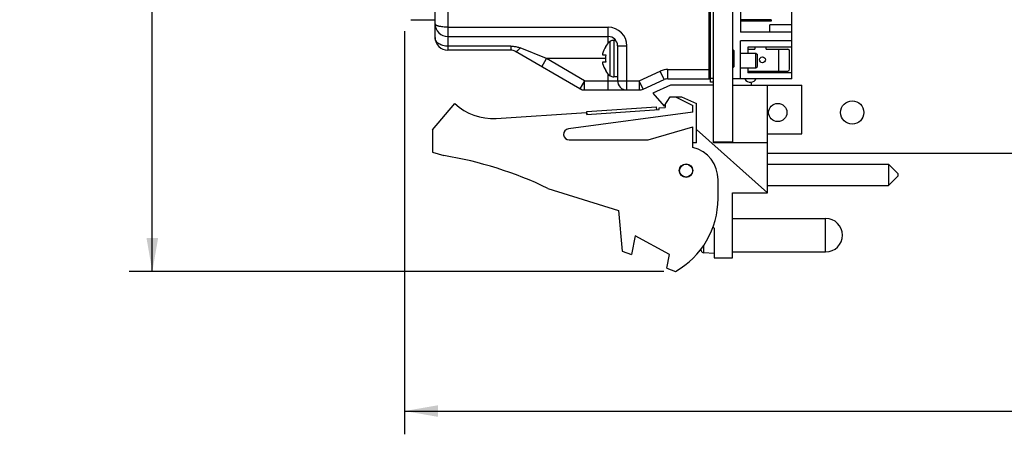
# Model space of a CAD drawing. Header units: inches. Extents: x 0 to 34, y 0 to 22.
# Tile 24 of 84: x 13.3 to 18.6, y 3.7 to 6. Entities that reach past the tile are written whole.
import ezdxf

# ---------------------------------------------------------------- set-up
doc = ezdxf.new("R2010")
doc.units = ezdxf.units.IN
doc.header["$LTSCALE"] = 1.87
doc.header["$MEASUREMENT"] = 0
doc.layers.get('0').update_dxf_attribs({"linetype": 'CONTINUOUS'})
for name, color, linetype in [('02___PRT_ALL_AXES', 7, 'CONTINUOUS'), ('5_ALL_CURVES', 7, 'CONTINUOUS'), ('DIMENSIONS', 7, 'CONTINUOUS')]:
    doc.layers.add(name, color=color, linetype=linetype)
doc.styles.get("Standard").update_dxf_attribs({"font": 'txt', "width": 0.8})
doc.dimstyles.new('DIMSTYLE_1', dxfattribs={"dimtxt": 0.125, "dimasz": 0.18, "dimexe": 0.125, "dimexo": 0.0625, "dimgap": 0.0625, "dimtad": 0, "dimtih": 1, "dimtoh": 1, "dimzin": 4, "dimdsep": 46, "dimtxsty": 'STANDARD', "dimblk": '_FILLED', "dimblk1": '_FILLED', "dimblk2": '_FILLED', "dimcen": 0.09, "dimadec": 0, "dimazin": 0, "dimtp": 0.005, "dimtm": 0.005, "dimtfac": 1, "dimtofl": 0, "dimtmove": 0, "dimatfit": 3, "dimldrblk": '_FILLED', "dimfxl": 1, "dimtolj": 1, "dimtzin": 4, "dimarcsym": 0})

# ---------------------------------------------------------------- blocks, each defined once
blk = doc.blocks.new('_FILLED')
at = {"color": 0, "linetype": 'BYBLOCK'}
blk.add_solid([(0, 0), (-1, 0.174), (-1, -0.174)], dxfattribs=at)
blk = doc.blocks.new('*D0')
at = {"layer": 'DIMENSIONS', "color": 2, "linetype": 'CONTINUOUS'}
for p, q in [((16.9447, 9.744), (13.8676, 9.744)), ((13.9926, 9.744), (13.9926, 7.3)), ((13.9926, 4.6061), (13.9926, 7.05)), ((16.7407, 4.6061), (13.8676, 4.6061))]:
    blk.add_line(p, q, dxfattribs=at)
at = {"layer": 'DIMENSIONS', "color": 2, "linetype": 'CONTINUOUS', "xscale": 0.18, "yscale": 0.18, "zscale": 0.18}
for p, rotation in [((13.9926, 9.744), 90), ((13.9926, 4.6061), 270)]:
    blk.add_blockref('_FILLED', p, dxfattribs=dict(at, rotation=rotation))
at = {"layer": 'DIMENSIONS', "color": 2, "linetype": 'CONTINUOUS', "insert": (13.9926, 7.2375), "char_height": 0.125, "width": 1.425, "attachment_point": 2, "line_spacing_factor": 0.9}
blk.add_mtext('(5.14{\\Ftxt.shx;\\W1.000000;\\H0.125000; }[130.5])', dxfattribs=at)
blk = doc.blocks.new('*D1')
at = {"layer": 'DIMENSIONS', "color": 2, "linetype": 'CONTINUOUS'}
for p, q in [((23.9155, 7.4716), (23.9155, 3.7311)), ((15.3481, 5.8978), (15.3481, 3.7311)), ((15.3481, 3.8561), (18.8568, 3.8561)), ((23.9155, 3.8561), (20.4068, 3.8561))]:
    blk.add_line(p, q, dxfattribs=at)
at = {"layer": 'DIMENSIONS', "color": 2, "linetype": 'CONTINUOUS', "xscale": 0.18, "yscale": 0.18, "zscale": 0.18, "rotation": 180}
blk.add_blockref('_FILLED', (15.3481, 3.8561), dxfattribs=at)
at = {"layer": 'DIMENSIONS', "color": 2, "linetype": 'CONTINUOUS', "xscale": 0.18, "yscale": 0.18, "zscale": 0.18}
blk.add_blockref('_FILLED', (23.9155, 3.8561), dxfattribs=at)
at = {"layer": 'DIMENSIONS', "color": 2, "linetype": 'CONTINUOUS', "insert": (19.6318, 3.9186), "char_height": 0.125, "width": 1.425, "attachment_point": 2, "line_spacing_factor": 0.9}
blk.add_mtext('(8.57{\\Ftxt.shx;\\W1.000000;\\H0.125000; }[217.6])', dxfattribs=at)

msp = doc.modelspace()

# ---------------------------------------------------------------- linework, layer by layer
at = {"color": 7, "linetype": 'CONTINUOUS'}
for p, q in [((16.9922, 5.624), (16.9922, 9.734)), ((17.0072, 5.2981), (17.0072, 9.744)), ((17.1122, 5.2981), (17.1122, 9.744)), ((15.5806, 9.4834), (15.5806, 5.7951)), ((16.9822, 9.5035), (16.9822, 5.6414)), ((15.5117, 5.864), (15.5117, 9.4145)), ((17.4282, 5.6414), (17.4282, 7.3226)), ((17.1526, 7.0726), (17.1526, 5.8914)), ((15.3816, 5.9592), (15.5117, 5.9592)), ((17.318, 5.9584), (17.1526, 5.9584)), ((17.318, 5.9505), (17.1526, 5.9505)), ((17.2983, 5.9584), (17.2983, 5.9505)), ((17.3101, 5.8914), (17.3101, 5.9308)), ((17.4282, 5.9308), (17.3101, 5.9308)), ((17.318, 5.9584), (17.318, 5.9505)), ((15.5806, 5.9185), (16.4422, 5.9185)), ((16.4422, 5.8325), (16.4422, 5.9185)), ((17.4282, 5.8914), (17.1526, 5.8914)), ((15.5806, 5.8685), (16.4422, 5.8685)), ((16.4534, 5.6575), (16.4534, 5.8425)), ((16.4714, 5.8485), (16.4714, 5.6515)), ((17.1526, 5.6414), (17.1526, 5.8462)), ((17.4282, 5.8462), (17.1526, 5.8462)), ((15.9185, 5.8169), (15.5806, 5.8169)), ((15.9185, 5.7951), (15.5806, 5.7951)), ((15.9185, 5.8169), (15.9185, 5.7951)), ((16.2903, 5.5881), (15.9435, 5.7884)), ((16.11, 5.75), (15.9685, 5.8075)), ((16.4118, 5.7695), (16.4289, 5.7695)), ((16.4269, 5.8145), (16.4289, 5.8145)), ((16.4922, 5.8185), (16.4922, 5.6314)), ((16.4922, 5.8185), (16.5422, 5.8185)), ((16.5422, 5.5814), (16.5422, 5.8185)), ((17.1172, 5.794), (17.1122, 5.799)), ((17.1172, 5.794), (17.1172, 5.706)), ((17.1526, 5.7792), (17.2356, 5.7792)), ((17.192, 5.8107), (17.192, 5.7792)), ((17.4282, 5.8107), (17.192, 5.8107)), ((17.192, 5.8009), (17.2293, 5.8009)), ((17.2293, 5.8107), (17.2293, 5.8009)), ((17.2356, 5.7792), (17.2435, 5.7714)), ((17.2356, 5.7005), (17.2356, 5.7792)), ((17.2435, 5.7084), (17.2435, 5.7714)), ((17.2899, 5.8009), (17.2899, 5.8107)), ((17.2899, 5.8009), (17.4066, 5.8009)), ((17.3574, 5.8009), (17.3574, 5.6828)), ((17.4164, 5.6926), (17.4164, 5.7911)), ((16.085, 5.7067), (16.11, 5.75)), ((16.3153, 5.6314), (16.11, 5.75)), ((16.4269, 5.75), (16.11, 5.75)), ((16.4289, 5.7305), (16.4118, 5.7305)), ((16.4289, 5.6855), (16.4269, 5.6855)), ((16.4422, 5.5814), (16.4422, 5.6675)), ((16.6089, 5.6314), (16.7218, 5.6826)), ((16.7424, 5.637), (16.7218, 5.6826)), ((16.763, 5.6414), (16.763, 5.6914)), ((16.763, 5.6914), (16.9922, 5.6914)), ((17.1172, 5.706), (17.1122, 5.701)), ((17.1526, 5.7005), (17.2356, 5.7005)), ((17.192, 5.7005), (17.192, 5.6729)), ((17.192, 5.6828), (17.4066, 5.6828)), ((17.4282, 5.6729), (17.192, 5.6729)), ((17.2356, 5.7005), (17.2435, 5.7084)), ((16.3153, 5.6314), (16.2903, 5.5881)), ((16.3153, 5.5814), (16.3153, 5.6314)), ((16.3153, 5.6314), (16.6089, 5.6314)), ((16.6295, 5.5859), (16.6089, 5.6314)), ((16.6089, 5.6314), (16.6089, 5.5814)), ((16.6295, 5.5859), (16.7424, 5.637)), ((16.7772, 5.6081), (16.6822, 5.5651)), ((16.763, 5.6414), (16.9822, 5.6414)), ((17.0072, 5.6081), (16.7772, 5.6081)), ((17.0072, 5.644), (16.9922, 5.644)), ((17.0072, 5.624), (16.9922, 5.624)), ((17.4282, 5.6414), (17.1122, 5.6414)), ((17.1122, 5.6081), (17.4822, 5.6081)), ((17.2982, 5.0291), (17.2982, 5.6081)), ((17.4822, 5.3451), (17.4822, 5.6081)), ((16.3153, 5.5814), (16.6089, 5.5814)), ((16.6822, 5.5651), (16.7422, 5.4951)), ((15.4972, 5.3681), (15.6172, 5.5081)), ((16.7422, 5.4951), (16.7754, 5.5451)), ((16.7472, 5.5026), (16.7472, 5.4881)), ((16.7754, 5.5451), (16.8354, 5.5451)), ((16.8032, 5.5451), (16.8972, 5.4981)), ((16.8354, 5.5451), (16.9172, 5.5081)), ((16.9172, 5.2981), (16.9172, 5.5081)), ((15.8408, 5.4287), (16.3261, 5.4605)), ((16.8972, 5.4631), (16.2282, 5.3728)), ((16.3268, 5.4505), (16.3261, 5.4605)), ((16.3268, 5.4505), (16.716, 5.476)), ((16.3278, 5.4656), (16.702, 5.4901)), ((16.3288, 5.4507), (16.3278, 5.4656)), ((16.703, 5.4752), (16.702, 5.4901)), ((16.7153, 5.486), (16.7472, 5.4881)), ((16.716, 5.476), (16.7153, 5.486)), ((16.8972, 5.4631), (16.8972, 5.4981)), ((15.4972, 5.3681), (15.4972, 5.2481)), ((16.6572, 5.3131), (16.8972, 5.3831)), ((16.8972, 5.2731), (16.8972, 5.3831)), ((17.2982, 5.0291), (16.9172, 5.3697)), ((17.2982, 5.3451), (17.4822, 5.3451)), ((16.2322, 5.3131), (16.6572, 5.3131)), ((16.9172, 5.2981), (16.8972, 5.2981)), ((17.1122, 5.301), (17.0072, 5.301)), ((17.2982, 5.2981), (17.0072, 5.2981)), ((15.4972, 5.2481), (15.5592, 5.2286)), ((17.2982, 5.242), (23.4332, 5.242)), ((17.2982, 5.1829), (17.9482, 5.1829)), ((17.9982, 5.1329), (17.9482, 5.1829)), ((17.9482, 5.1829), (17.9482, 5.0679)), ((17.9982, 5.1329), (17.9982, 5.1179)), ((17.0322, 4.9981), (17.0322, 5.0988)), ((17.9982, 5.1179), (17.9482, 5.0679)), ((16.1172, 5.0528), (16.4972, 4.9331)), ((17.1102, 4.6791), (17.1102, 5.0291)), ((17.1102, 5.0291), (17.2982, 5.0291)), ((17.2982, 5.0679), (17.9482, 5.0679)), ((16.4972, 4.9331), (16.5172, 4.7161)), ((17.0045, 4.8456), (17.0122, 4.8391)), ((17.0122, 4.8391), (17.0122, 4.6791)), ((16.5872, 4.7969), (16.5672, 4.6969)), ((16.7712, 4.6969), (16.5872, 4.7969)), ((16.5172, 4.7161), (16.5672, 4.6969)), ((16.9408, 4.7179), (16.9408, 4.7279)), ((16.9551, 4.7064), (16.9551, 4.7468)), ((16.7566, 4.624), (16.7712, 4.6969)), ((17.0122, 4.7031), (16.9551, 4.7064)), ((17.0122, 4.6791), (17.1102, 4.6791)), ((16.7566, 4.624), (16.8032, 4.6061))]:
    msp.add_line(p, q, dxfattribs=at)
for centre, radius in [((17.2707, 5.7438), 0.0157), ((17.3532, 5.4605), 0.0492), ((17.7532, 5.4605), 0.0625), ((16.8602, 5.1481), 0.0365), ((16.8602, 5.1481), 0.035)]:
    msp.add_circle(centre, radius, dxfattribs=at)
for centre, radius, start, end in [((15.5806, 5.9374), 0.0689, 180, 270), ((16.4422, 5.8185), 0.1, 0, 90), ((15.5806, 5.864), 0.0689, 180, 270), ((16.5229, 5.75), 0.1157, 126.9387, 146.1193), ((16.4422, 5.8185), 0.05, 0, 90), ((16.4714, 5.8185), 0.03, 90, 126.9387), ((15.9185, 5.7451), 0.05, 60, 90), ((16.4674, 5.7725), 0.0557, 176.9101, 183.0899), ((16.5229, 5.75), 0.114, 145.5591, 167.0799), ((16.5229, 5.75), 0.0961, 168.2872, 191.7128), ((17.4066, 5.7911), 0.00984, 0, 90), ((16.4674, 5.7275), 0.0557, 176.9101, 183.0899), ((16.5229, 5.75), 0.114, 192.9201, 214.4409), ((16.5229, 5.75), 0.1157, 213.8807, 233.0613), ((16.763, 5.5914), 0.1, 90, 114.353), ((17.4066, 5.6926), 0.00984, 270, 360), ((16.4714, 5.6815), 0.03, 233.0613, 270), ((16.5422, 5.6314), 0.05, 180, 270), ((16.763, 5.5914), 0.05, 90, 114.353), ((16.9822, 5.6514), 0.01, 270, 360), ((17.2066, 5.6572), 0.0344, 274.3497, 332.1964), ((17.1657, 5.605), 0.047, 3.8204, 22.3015), ((16.3153, 5.6314), 0.05, 240, 270), ((16.6089, 5.6314), 0.05, 270, 294.353), ((15.8212, 5.7281), 0.3, 227.1666, 273.7467), ((16.2322, 5.3431), 0.03, 97.6845, 270), ((16.8522, 5.0988), 0.18, 0, 75.5225), ((15.2359, 3.2286), 2.026, 64.2145, 80.8167), ((16.5822, 4.9981), 0.45, 299.4136, 360), ((17.2426, 4.8011), 0.313, 193.9514, 195.4149), ((16.956, 4.7221), 0.0157, 195.4149, 266.6961)]:
    msp.add_arc(centre, radius, start, end, dxfattribs=at)
for points, knots in [([(15.5806, 5.9185), (15.5761, 5.9185), (15.5671, 5.9187), (15.5542, 5.9198), (15.544, 5.9213), (15.5366, 5.9228), (15.5316, 5.9241), (15.5271, 5.9255), (15.5232, 5.9269), (15.5197, 5.9285), (15.5169, 5.9301), (15.5147, 5.9319), (15.513, 5.9336), (15.512, 5.9355), (15.5117, 5.9368), (15.5117, 5.9374)], [0, 0, 0, 0, 0.183321, 0.359529, 0.521791, 0.595981, 0.664742, 0.72759, 0.784246, 0.834536, 0.878411, 0.915952, 0.947524, 0.974613, 1, 1, 1, 1]), ([(15.5806, 5.8169), (15.5761, 5.8169), (15.5672, 5.8174), (15.5543, 5.82), (15.5423, 5.8241), (15.5318, 5.8298), (15.5245, 5.8358), (15.5198, 5.8412), (15.5169, 5.8454), (15.5146, 5.8498), (15.5129, 5.8544), (15.512, 5.8592), (15.5117, 5.8624), (15.5117, 5.864)], [0, 0, 0, 0, 0.146613, 0.290057, 0.427296, 0.556466, 0.676737, 0.73384, 0.789163, 0.842988, 0.895673, 0.947784, 1, 1, 1, 1]), ([(15.9185, 5.8169), (15.9228, 5.8169), (15.9335, 5.8164), (15.9504, 5.8137), (15.9626, 5.8098), (15.9685, 5.8075)], [0, 0, 0, 0, 0.251972, 0.627905, 1, 1, 1, 1]), ([(15.9435, 5.7884), (15.9438, 5.7882), (15.9444, 5.788), (15.9454, 5.7878), (15.9466, 5.7879), (15.9478, 5.7882), (15.9491, 5.7888), (15.9512, 5.7898), (15.9539, 5.7917), (15.9573, 5.7946), (15.9609, 5.7983), (15.9647, 5.8026), (15.9672, 5.8058), (15.9685, 5.8075)], [0, 0, 0, 0, 0.028981, 0.059836, 0.094017, 0.132562, 0.176149, 0.225136, 0.339747, 0.476434, 0.633763, 0.80948, 1, 1, 1, 1])]:
    msp.add_open_spline(points, degree=3, knots=knots, dxfattribs=at)
at = {"layer": '02___PRT_ALL_AXES', "color": 7, "linetype": 'CONTINUOUS'}
for p, q in [((16.4821, 5.8485), (16.4714, 5.8485)), ((16.4922, 5.6515), (16.4714, 5.6515)), ((17.1102, 4.8911), (17.6102, 4.8911)), ((17.6102, 4.7111), (17.6102, 4.8911)), ((17.1102, 4.7111), (17.6102, 4.7111))]:
    msp.add_line(p, q, dxfattribs=at)
msp.add_arc((17.6102, 4.8011), 0.09, 270, 90, dxfattribs=at)
at = {"layer": '5_ALL_CURVES', "color": 40, "linetype": 'CONTINUOUS'}
msp.add_arc((17.2066, 5.6572), 0.0344, 207.2064, 274.3851, dxfattribs=at)

# ---------------------------------------------------------------- dimensions: what is measured, and where the dimension line sits
at = {"layer": 'DIMENSIONS', "color": 2, "linetype": 'CONTINUOUS'}
dim = msp.add_linear_dim(base=(13.9926, 4.6061), p1=(17.0072, 9.744), p2=(16.8032, 4.6061), angle=270, text='(<>)', dimstyle='DIMSTYLE_1', dxfattribs=at)
dim.commit()
dim.dimension.update_dxf_attribs({"geometry": '*D0', "text_midpoint": (13.9926, 7.175), "dimtype": 160})
dim = msp.add_linear_dim(base=(23.9155, 3.8561), p1=(15.3481, 5.9603), p2=(23.9155, 7.5341), text='(<>)', dimstyle='DIMSTYLE_1', dxfattribs=at)
dim.commit()
dim.dimension.update_dxf_attribs({"geometry": '*D1', "text_midpoint": (19.6318, 3.8561), "dimtype": 160})

doc.saveas('drawing.dxf')
